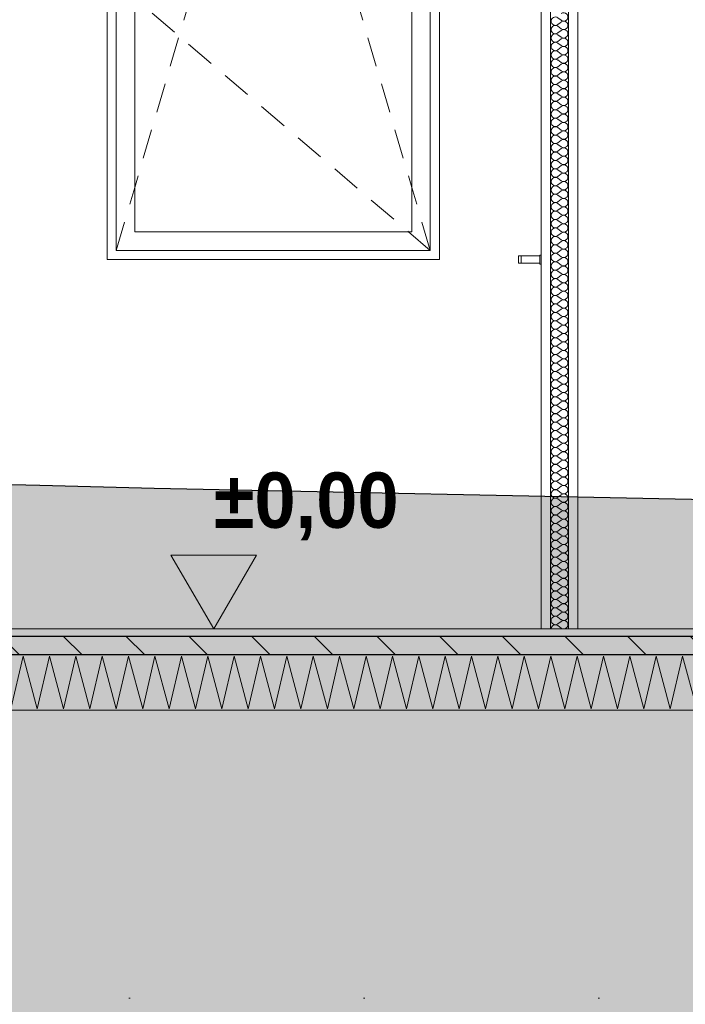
# Model space of a CAD drawing. Header units: millimetres. Extents: x -58263 to 69124, y -53000 to 22363.
# Tile 14 of 40: x -23009 to -21207, y -1016 to 1650. Entities that reach past the tile are written whole.
import ezdxf

# ---------------------------------------------------------------- set-up
doc = ezdxf.new("R2010")
doc.units = ezdxf.units.MM
doc.header["$MEASUREMENT"] = 0
doc.linetypes.add('Points', pattern=[634.99999, 0, -634.99999])
for name, color, linetype in [('Nouveau_0', 7, 'Continuous'), ('Nouveau_2D - Cotations pour 100ème', 7, 'Continuous'), ('Nouveau__ DÉBLAIS REMBLAIS', 7, 'Continuous'), ('Nouveau__Murs int non porteurs - Cloisons', 7, 'Continuous'), ('Nouveau__Sols - Dalles', 7, 'Continuous'), ('Nouveau_Fenêtres Archicad', 7, 'Continuous'), ('Nouveau_Portes Archicad', 7, 'Continuous'), ('Terrain - original', 7, 'Continuous')]:
    doc.layers.add(name, color=color, linetype=linetype)
doc.styles.add('STYLE_GENERE_1', font='GOTHIC.TTF')
doc.styles.add('STYLE_GENERE_2', font='arial.ttf')
doc.linetypes.add('_TN', pattern='A,0,[2,PROJET COUPE AA1.Shx,S=63.492063,R=0,X=0,Y=0],-8000,0', length=8000)
doc.dimstyles.new('STYLE_GENERE__1', dxfattribs={"dimtxt": 150, "dimasz": 95, "dimexe": 0.18, "dimexo": 989.657151, "dimgap": 0, "dimtad": 1, "dimlfac": 0.001, "dimzin": 0, "dimdsep": 46, "dimtxsty": 'STYLE_GENERE_2', "dimblk": 'ARROWHEAD_6', "dimblk1": 'ARROWHEAD_6', "dimblk2": 'ARROWHEAD_6', "dimcen": 0.09, "dimclrd": 7, "dimclre": 7, "dimclrt": 7, "dimazin": 0, "dimtfac": 1, "dimtdec": 4, "dimtmove": 0, "dimatfit": 3, "dimfxl": 0, "dimtolj": 1, "dimtzin": 0, "dimarcsym": 0})
doc.dimstyles.new('STYLE_GENERE__8', dxfattribs={"dimtxt": 0.18, "dimasz": 291.84, "dimexe": 0.18, "dimexo": 0.0625, "dimgap": 0, "dimtad": 0, "dimtih": 1, "dimtoh": 1, "dimdec": 4, "dimzin": 0, "dimdsep": 46, "dimcen": 0.09, "dimadec": 0, "dimazin": 0, "dimtfac": 1, "dimtdec": 4, "dimtmove": 0, "dimatfit": 3, "dimldrblk": 'ARROWHEAD_11', "dimfxl": 0, "dimtolj": 1, "dimtzin": 0, "dimarcsym": 0})

# ---------------------------------------------------------------- blocks, each defined once
blk = doc.blocks.new('Élément de coupe_4')
at = {"layer": 'Terrain - original', "linetype": 'Continuous', "lineweight": 13}
h = blk.add_hatch(dxfattribs=at)
h.set_pattern_fill('__TERRE_VÉGÉTALISÉE', style=0, pattern_type=2)
h.set_pattern_definition([(45, (0, 0), (-127.27922, 127.27922), []), (45, (-42.43, 42.43), (-254.5584, 254.5584), []), (45, (-84.85, 84.85), (-254.5584, 254.5584), []), (135, (-127.28, 127.28), (42.426407, 42.426407), [180, -180])])
h.paths.add_polyline_path([(-58262.8, 1603.9), (-58262.8, -53000), (66384.7, -53000), (66384.7, -1082), (64748.5, -1000), (64150.1, -975.9), (64132.3, -975.6), (62720.4, -920.6), (62655.7, -919.8), (61370.3, -871.3), (61253.7, -870.1), (61120.9, -868.7), (59941.3, -826.5), (59749, -824.7), (58733.3, -789.4), (50161.7, -611.5), (49751.8, -608.2), (48953.9, -602.9), (48517.8, -599.6), (48064, -596.2), (47267.6, -590.9), (46802.3, -587.6), (46032.4, -582.5), (45563.9, -579.3), (44842, -574.7), (44189.5, -570.8), (43726.1, -567.9), (43154.4, -564.9), (42705.1, -562.2), (42200.3, -559.9), (41742.7, -558.2), (41313.4, -556.9), (40879, -554.4), (40460.7, -553.3), (40038.3, -551), (39613.4, -549.9), (39200.2, -547.8), (38751.9, -546.4), (38344.8, -544.5), (37856.7, -542.7), (37452.3, -540.8), (36913.5, -538.6), (36508.3, -536.7), (36098.6, -534.6), (35517.6, -532), (35100.1, -529.8), (34490.5, -526.7), (34063.6, -524.4), (33626.3, -522), (33000.9, -518.7), (32552.2, -516.2), (32091.1, -513.6), (31462.2, -510.1), (30841.9, -506.5), (30367, -503.9), (29877.7, -501.4), (29276.6, -497.7), (28771.5, -495.2), (28200.3, -491.6), (27679.2, -489.2), (27145, -485.6), (26610.7, -483.3), (26110.2, -479.8), (25566.6, -477.7), (25094.1, -474.2), (24545.3, -472.3), (24095.1, -468.9), (23923.3, -467.6), (23372.9, -465.9), (22827.9, -464.3), (22293.2, -463), (20091.5, -446.9), (19561.9, -445.8), (19049.9, -444.9), (18917.5, -443.9), (18417.7, -443.1), (17991.1, -440.1), (17494.8, -439.1), (17056, -435.8), (16555.5, -434.7), (16044.2, -433), (15513, -430.8), (15057, -427.1), (14495.4, -424.1), (13893.3, -420.1), (13242.5, -414.9), (12772.2, -410.8), (12082.6, -404.6), (11365.7, -397.6), (10883, -393), (10156.9, -385.4), (9434.7, -377.5), (8941.4, -372.4), (8246.3, -364.4), (7594.3, -356.7), (7094.9, -351), (7057.3, -350.6), (7057.3, -1000), (1114, -1000), (1114, -2000), (-3886, -2000), (-3886, -1000), (-36048.7, -1000), (-36048.7, 790.6), (-36268.5, 798.6), (-37771.2, 844.3), (-38068.2, 855.6), (-39701.2, 905.1), (-41552.6, 962.1), (-41639, 965.4), (-42769.9, 1000), (-43426.2, 1023.4), (-43461.7, 1024.7), (-43499.9, 1026), (-45128.5, 1084.6), (-45251.4, 1088.9), (-46709.9, 1141.8), (-46897.3, 1148.4), (-48180.2, 1195.2), (-48406.3, 1203.1), (-48614.9, 1210.5), (-49750.8, 1252), (-49963.5, 1259.5), (-50150.8, 1266.2), (-51119.2, 1301.6), (-51294.6, 1307.9), (-52741.6, 1366.5), (-53038.9, 1379.8), (-53885.9, 1411.5), (-54276.7, 1429.3), (-54764.6, 1451.7), (-55424.1, 1476.8), (-56013.9, 1504.3), (-56518.2, 1523.6), (-57208.5, 1556.5), (-57589.7, 1571.3)])
h.paths.add_polyline_path([(-37893.9, -346.6), (-37843.9, -346.6), (-37843.9, -396.6), (-37893.9, -396.6)], flags=0)
blk = doc.blocks.new('*X32')
at = {"layer": 'Nouveau__Sols - Dalles', "color": 250, "linetype": 'Continuous', "lineweight": 5}
for p, q in [((-23033.2, -216.4), (-23000, -73.6)), ((-23000, -73.6), (-22961.7, -216.4)), ((-22961.7, -216.4), (-22928.6, -73.6)), ((-22928.6, -73.6), (-22890.3, -216.4)), ((-22890.3, -216.4), (-22857.1, -73.6)), ((-22857.1, -73.6), (-22818.9, -216.4)), ((-22818.9, -216.4), (-22785.7, -73.6)), ((-22785.7, -73.6), (-22747.5, -216.4)), ((-22747.5, -216.4), (-22714.3, -73.6)), ((-22714.3, -73.6), (-22676, -216.4)), ((-22676, -216.4), (-22642.9, -73.6)), ((-22642.9, -73.6), (-22604.6, -216.4)), ((-22604.6, -216.4), (-22571.4, -73.6)), ((-22571.4, -73.6), (-22533.2, -216.4)), ((-22533.2, -216.4), (-22500, -73.6)), ((-22500, -73.6), (-22461.7, -216.4)), ((-22461.7, -216.4), (-22428.6, -73.6)), ((-22428.6, -73.6), (-22390.3, -216.4)), ((-22390.3, -216.4), (-22357.1, -73.6)), ((-22357.1, -73.6), (-22318.9, -216.4)), ((-22318.9, -216.4), (-22285.7, -73.6)), ((-22285.7, -73.6), (-22247.5, -216.4)), ((-22247.5, -216.4), (-22214.3, -73.6)), ((-22214.3, -73.6), (-22176, -216.4)), ((-22176, -216.4), (-22142.9, -73.6)), ((-22142.9, -73.6), (-22104.6, -216.4)), ((-22104.6, -216.4), (-22071.4, -73.6)), ((-22071.4, -73.6), (-22033.2, -216.4)), ((-22033.2, -216.4), (-22000, -73.6)), ((-22000, -73.6), (-21961.7, -216.4)), ((-21961.7, -216.4), (-21928.6, -73.6)), ((-21928.6, -73.6), (-21890.3, -216.4)), ((-21890.3, -216.4), (-21857.1, -73.6)), ((-21857.1, -73.6), (-21818.9, -216.4)), ((-21818.9, -216.4), (-21785.7, -73.6)), ((-21785.7, -73.6), (-21747.5, -216.4)), ((-21747.5, -216.4), (-21714.3, -73.6)), ((-21714.3, -73.6), (-21676, -216.4)), ((-21676, -216.4), (-21642.9, -73.6)), ((-21642.9, -73.6), (-21604.6, -216.4)), ((-21604.6, -216.4), (-21571.4, -73.6)), ((-21571.4, -73.6), (-21533.2, -216.4)), ((-21533.2, -216.4), (-21500, -73.6)), ((-21500, -73.6), (-21461.7, -216.4)), ((-21461.7, -216.4), (-21428.6, -73.6)), ((-21428.6, -73.6), (-21390.3, -216.4)), ((-21390.3, -216.4), (-21357.1, -73.6)), ((-21357.1, -73.6), (-21318.9, -216.4)), ((-21318.9, -216.4), (-21285.7, -73.6)), ((-21285.7, -73.6), (-21247.5, -216.4)), ((-21247.5, -216.4), (-21214.3, -73.6)), ((-21214.3, -73.6), (-21176, -216.4))]:
    blk.add_line(p, q, dxfattribs=at)
blk = doc.blocks.new('Élément de coupe_23')
at = {"layer": 'Nouveau__Sols - Dalles', "linetype": 'Continuous', "lineweight": 5}
h = blk.add_hatch(dxfattribs=at)
h.set_pattern_fill('__MAÇONNERIE', style=0, pattern_type=2)
h.set_pattern_definition([(135, (0, 0), (84.8528, 84.8528), [])])
h.paths.add_polyline_path([(-11079.6, -20), (-27135.6, -20), (-27135.6, -70), (-11079.6, -70)])
at = {"layer": 'Nouveau__Sols - Dalles', "color": 7, "linetype": 'Continuous', "lineweight": 5}
for p, q in [((-21597.6, 0), (-23030.6, 0)), ((-21571.6, 0), (-21597.6, 0)), ((-21497.6, 0), (-21523.6, 0)), ((-20128.7, 0), (-21497.6, 0)), ((-11079.6, -220), (-27135.6, -220))]:
    blk.add_line(p, q, dxfattribs=at)
at = {"layer": 'Nouveau__Sols - Dalles', "color": 7, "linetype": 'Continuous', "lineweight": 30}
for p, q in [((-11079.6, -20), (-27135.6, -20)), ((-11079.6, -70), (-27135.6, -70))]:
    blk.add_line(p, q, dxfattribs=at)
at = {"layer": 'Nouveau__Sols - Dalles', "lineweight": 0}
blk.add_blockref('*X32', (0, 0), dxfattribs=at)
blk = doc.blocks.new('Élément de coupe_30')
at = {"layer": 'Nouveau_Portes Archicad', "color": 7, "linetype": 'Continuous', "lineweight": 13}
for p, q in [((-21658.6, 1008.7), (-21658.6, 1010)), ((-21651.6, 1010), (-21658.6, 1010)), ((-21658.6, 1005), (-21658.6, 1008.7)), ((-21658.6, 1000), (-21658.6, 1005)), ((-21658.6, 995), (-21658.6, 1000)), ((-21658.6, 991.3), (-21658.6, 995)), ((-21658.6, 990), (-21658.6, 991.3)), ((-21651.6, 990), (-21658.6, 990)), ((-21651.6, 1008.7), (-21651.6, 1010)), ((-21600.6, 1010), (-21651.6, 1010)), ((-21651.6, 1005), (-21651.6, 1008.7)), ((-21651.6, 1000), (-21651.6, 1005)), ((-21651.6, 995), (-21651.6, 1000)), ((-21651.6, 991.3), (-21651.6, 995)), ((-21651.6, 990), (-21651.6, 991.3)), ((-21600.6, 990), (-21651.6, 990)), ((-21600.6, 1012), (-21597.6, 1012.3)), ((-21600.6, 1010.4), (-21600.6, 1012)), ((-21600.6, 1006), (-21600.6, 1010.4)), ((-21600.6, 1000), (-21600.6, 1006)), ((-21600.6, 994), (-21600.6, 1000)), ((-21600.6, 989.6), (-21600.6, 994)), ((-21600.6, 988), (-21600.6, 989.6)), ((-21600.6, 988), (-21597.6, 987.7))]:
    blk.add_line(p, q, dxfattribs=at)
blk = doc.blocks.new('Élément de coupe_36')
at = {"layer": 'Nouveau_Fenêtres Archicad', "color": 7, "linetype": 'Continuous', "lineweight": 13}
for p, q in [((-21872.6, 2500), (-22772.6, 2500)), ((-22772.6, 2500), (-22772.6, 2450)), ((-21872.6, 2450), (-21872.6, 2500)), ((-22747.6, 2475), (-22747.6, 2425)), ((-21897.6, 2475), (-22747.6, 2475)), ((-22337.2, 2425), (-22322.6, 2475)), ((-22307.9, 2425), (-22322.6, 2475)), ((-21897.6, 2475), (-21956.2, 2425)), ((-21897.6, 2425), (-21897.6, 2475)), ((-22772.6, 2450), (-22772.6, 1050)), ((-21872.6, 1050), (-21872.6, 2450)), ((-22747.6, 2425), (-22747.6, 1075)), ((-22697.6, 1075), (-22697.6, 2425)), ((-22697.6, 2425), (-21947.6, 2425)), ((-22345.1, 2398.2), (-22337.2, 2425)), ((-22300.1, 2398.2), (-22307.9, 2425)), ((-21956.2, 2425), (-21958.4, 2423.1)), ((-21947.6, 2425), (-21947.6, 1075)), ((-21897.6, 1075), (-21897.6, 2425)), ((-22345.3, 2397.3), (-22345.1, 2398.2)), ((-22299.8, 2397.3), (-22300.1, 2398.2)), ((-21996.5, 2390.6), (-22057.3, 2338.7)), ((-22381.9, 2272.5), (-22359.4, 2349.3)), ((-22263.2, 2272.5), (-22285.7, 2349.3)), ((-22095.4, 2306.3), (-22156.2, 2254.4)), ((-22418.5, 2147.8), (-22396, 2224.5)), ((-22194.3, 2221.9), (-22255.2, 2170)), ((-22226.6, 2147.8), (-22249.2, 2224.5)), ((-22293.2, 2137.5), (-22354.1, 2085.6)), ((-22455, 2023), (-22432.5, 2099.8)), ((-22190.1, 2023), (-22212.6, 2099.8)), ((-22392.1, 2053.2), (-22453, 2001.3)), ((-22491.6, 1898.3), (-22469.1, 1975)), ((-22153.5, 1898.3), (-22176, 1975)), ((-22491, 1968.8), (-22551.9, 1916.9)), ((-22589.9, 1884.5), (-22650.8, 1832.5)), ((-22528.2, 1773.5), (-22505.7, 1850.3)), ((-22117, 1773.5), (-22139.5, 1850.3)), ((-22697.6, 1792.6), (-22747.6, 1750)), ((-22686.7, 1801.9), (-22697.6, 1792.6)), ((-22697.6, 1707.4), (-22747.6, 1750)), ((-22686.7, 1698.1), (-22697.6, 1707.4)), ((-22564.7, 1648.8), (-22542.2, 1725.5)), ((-22080.4, 1648.8), (-22102.9, 1725.5)), ((-22589.9, 1615.5), (-22650.8, 1667.5)), ((-22601.3, 1524), (-22578.8, 1600.8)), ((-22043.8, 1524), (-22066.3, 1600.8)), ((-22491, 1531.2), (-22551.9, 1583.1)), ((-22392.1, 1446.8), (-22453, 1498.7)), ((-22637.9, 1399.3), (-22615.4, 1476)), ((-22007.3, 1399.3), (-22029.8, 1476)), ((-22293.2, 1362.5), (-22354.1, 1414.4)), ((-22674.4, 1274.5), (-22651.9, 1351.3)), ((-21970.7, 1274.5), (-21993.2, 1351.3)), ((-22194.3, 1278.1), (-22255.2, 1330)), ((-22697.6, 1195.6), (-22688.5, 1226.5)), ((-22095.4, 1193.7), (-22156.2, 1245.6)), ((-21947.6, 1195.6), (-21956.6, 1226.5)), ((-22711, 1149.8), (-22697.6, 1195.6)), ((-21934.1, 1149.8), (-21947.6, 1195.6)), ((-21996.5, 1109.4), (-22057.3, 1161.3)), ((-22747.6, 1025), (-22725.1, 1101.8)), ((-21897.6, 1025), (-21920.1, 1101.8)), ((-22747.6, 1075), (-22747.6, 1025)), ((-21947.6, 1075), (-22697.6, 1075)), ((-21956.2, 1075), (-21958.4, 1076.9)), ((-21897.6, 1025), (-21956.2, 1075)), ((-21897.6, 1025), (-21897.6, 1075)), ((-22772.6, 1050), (-22772.6, 1000)), ((-21872.6, 1000), (-21872.6, 1050)), ((-22747.6, 1025), (-21897.6, 1025)), ((-22772.6, 1000), (-21872.6, 1000))]:
    blk.add_line(p, q, dxfattribs=at)
blk = doc.blocks.new('Élément de coupe_49')
at = {"layer": 'Nouveau_0', "color": 255, "linetype": 'Points', "lineweight": 0, "flags": 128}
blk.add_lwpolyline([(-36048.7, -1000), (-36043.7, -1000), (-33562.4, -1000), (-30023.8, -1000), (-27825.2, -1000), (-27775.6, -1000), (-27335.6, -1000), (-27135.6, -1000), (-11079.6, -1000), (-10889.6, -1000), (-10879.6, -1000), (-10408.8, -1000), (-8886.3, -1000), (-8886, -1000), (-3886, -1000)], dxfattribs=at)
blk = doc.blocks.new('*X174')
at = {"layer": 'Nouveau__Murs int non porteurs - Cloisons', "color": 250, "linetype": 'Continuous', "lineweight": 5}
for p, q in [((-21543, 1648), (-21552.1, 1654.9)), ((-21543, 1643.4), (-21552.1, 1636.6)), ((-21543, 1625.1), (-21552.1, 1632)), ((-21543, 1620.6), (-21552.1, 1613.7)), ((-21543, 1602.3), (-21552.1, 1609.1)), ((-21543, 1597.7), (-21552.1, 1590.9)), ((-21543, 1579.4), (-21552.1, 1586.3)), ((-21543, 1574.9), (-21552.1, 1568)), ((-21543, 1556.6), (-21552.1, 1563.4)), ((-21543, 1552), (-21552.1, 1545.1)), ((-21543, 1533.7), (-21552.1, 1540.6)), ((-21543, 1529.1), (-21552.1, 1522.3)), ((-21543, 1510.9), (-21552.1, 1517.7)), ((-21543, 1506.3), (-21552.1, 1499.4)), ((-21543, 1488), (-21552.1, 1494.9)), ((-21543, 1483.4), (-21552.1, 1476.6)), ((-21543, 1465.1), (-21552.1, 1472)), ((-21543, 1460.6), (-21552.1, 1453.7)), ((-21543, 1442.3), (-21552.1, 1449.1)), ((-21543, 1437.7), (-21552.1, 1430.9)), ((-21543, 1419.4), (-21552.1, 1426.3)), ((-21543, 1414.9), (-21552.1, 1408)), ((-21543, 1396.6), (-21552.1, 1403.4)), ((-21543, 1392), (-21552.1, 1385.1)), ((-21543, 1373.7), (-21552.1, 1380.6)), ((-21543, 1369.1), (-21552.1, 1362.3)), ((-21543, 1350.9), (-21552.1, 1357.7)), ((-21543, 1346.3), (-21552.1, 1339.4)), ((-21543, 1328), (-21552.1, 1334.9)), ((-21543, 1323.4), (-21552.1, 1316.6)), ((-21543, 1305.1), (-21552.1, 1312)), ((-21543, 1300.6), (-21552.1, 1293.7)), ((-21543, 1282.3), (-21552.1, 1289.1)), ((-21543, 1277.7), (-21552.1, 1270.9)), ((-21543, 1259.4), (-21552.1, 1266.3)), ((-21543, 1254.9), (-21552.1, 1248)), ((-21543, 1236.6), (-21552.1, 1243.4)), ((-21543, 1232), (-21552.1, 1225.1)), ((-21543, 1213.7), (-21552.1, 1220.6)), ((-21543, 1209.1), (-21552.1, 1202.3)), ((-21543, 1190.9), (-21552.1, 1197.7)), ((-21543, 1186.3), (-21552.1, 1179.4)), ((-21543, 1168), (-21552.1, 1174.9)), ((-21543, 1163.4), (-21552.1, 1156.6)), ((-21543, 1145.1), (-21552.1, 1152)), ((-21543, 1140.6), (-21552.1, 1133.7)), ((-21543, 1122.3), (-21552.1, 1129.1)), ((-21543, 1117.7), (-21552.1, 1110.9)), ((-21543, 1099.4), (-21552.1, 1106.3)), ((-21543, 1094.9), (-21552.1, 1088)), ((-21543, 1076.6), (-21552.1, 1083.4)), ((-21543, 1072), (-21552.1, 1065.1)), ((-21543, 1053.7), (-21552.1, 1060.6)), ((-21543, 1049.1), (-21552.1, 1042.3)), ((-21543, 1030.9), (-21552.1, 1037.7)), ((-21543, 1026.3), (-21552.1, 1019.4)), ((-21543, 1008), (-21552.1, 1014.9)), ((-21543, 1003.4), (-21552.1, 996.6)), ((-21543, 985.1), (-21552.1, 992)), ((-21543, 980.6), (-21552.1, 973.7)), ((-21543, 962.3), (-21552.1, 969.1)), ((-21543, 957.7), (-21552.1, 950.9)), ((-21543, 939.4), (-21552.1, 946.3)), ((-21543, 934.9), (-21552.1, 928)), ((-21543, 916.6), (-21552.1, 923.4)), ((-21543, 912), (-21552.1, 905.1)), ((-21543, 893.7), (-21552.1, 900.6)), ((-21543, 889.1), (-21552.1, 882.3)), ((-21543, 870.9), (-21552.1, 877.7)), ((-21543, 866.3), (-21552.1, 859.4)), ((-21543, 848), (-21552.1, 854.9)), ((-21543, 843.4), (-21552.1, 836.6)), ((-21543, 825.1), (-21552.1, 832)), ((-21543, 820.6), (-21552.1, 813.7)), ((-21543, 802.3), (-21552.1, 809.1)), ((-21543, 797.7), (-21552.1, 790.9)), ((-21543, 779.4), (-21552.1, 786.3)), ((-21543, 774.9), (-21552.1, 768)), ((-21543, 756.6), (-21552.1, 763.4)), ((-21543, 752), (-21552.1, 745.1)), ((-21543, 733.7), (-21552.1, 740.6)), ((-21543, 729.1), (-21552.1, 722.3)), ((-21543, 710.9), (-21552.1, 717.7)), ((-21543, 706.3), (-21552.1, 699.4)), ((-21543, 688), (-21552.1, 694.9)), ((-21543, 683.4), (-21552.1, 676.6)), ((-21543, 665.1), (-21552.1, 672)), ((-21543, 660.6), (-21552.1, 653.7)), ((-21543, 642.3), (-21552.1, 649.1)), ((-21543, 637.7), (-21552.1, 630.9)), ((-21543, 619.4), (-21552.1, 626.3)), ((-21543, 614.9), (-21552.1, 608)), ((-21543, 596.6), (-21552.1, 603.4)), ((-21543, 592), (-21552.1, 585.1)), ((-21543, 573.7), (-21552.1, 580.6)), ((-21543, 569.1), (-21552.1, 562.3)), ((-21543, 550.9), (-21552.1, 557.7)), ((-21543, 546.3), (-21552.1, 539.4)), ((-21543, 528), (-21552.1, 534.9)), ((-21543, 523.4), (-21552.1, 516.6)), ((-21543, 505.1), (-21552.1, 512)), ((-21543, 500.6), (-21552.1, 493.7)), ((-21543, 482.3), (-21552.1, 489.1)), ((-21543, 477.7), (-21552.1, 470.9)), ((-21543, 459.4), (-21552.1, 466.3)), ((-21543, 454.9), (-21552.1, 448)), ((-21543, 436.6), (-21552.1, 443.4)), ((-21543, 432), (-21552.1, 425.1)), ((-21543, 413.7), (-21552.1, 420.6)), ((-21543, 409.1), (-21552.1, 402.3)), ((-21543, 390.9), (-21552.1, 397.7)), ((-21543, 386.3), (-21552.1, 379.4)), ((-21543, 368), (-21552.1, 374.9)), ((-21543, 363.4), (-21552.1, 356.6)), ((-21543, 345.1), (-21552.1, 352)), ((-21543, 340.6), (-21552.1, 333.7)), ((-21543, 322.3), (-21552.1, 329.1)), ((-21543, 317.7), (-21552.1, 310.9)), ((-21543, 299.4), (-21552.1, 306.3)), ((-21543, 294.9), (-21552.1, 288)), ((-21543, 276.6), (-21552.1, 283.4)), ((-21543, 272), (-21552.1, 265.1)), ((-21543, 253.7), (-21552.1, 260.6)), ((-21543, 249.1), (-21552.1, 242.3)), ((-21543, 230.9), (-21552.1, 237.7)), ((-21543, 226.3), (-21552.1, 219.4)), ((-21543, 208), (-21552.1, 214.9)), ((-21543, 203.4), (-21552.1, 196.6)), ((-21543, 185.1), (-21552.1, 192)), ((-21543, 180.6), (-21552.1, 173.7)), ((-21543, 162.3), (-21552.1, 169.1)), ((-21543, 157.7), (-21552.1, 150.9)), ((-21543, 139.4), (-21552.1, 146.3)), ((-21543, 134.9), (-21552.1, 128)), ((-21543, 116.6), (-21552.1, 123.4)), ((-21543, 112), (-21552.1, 105.1)), ((-21543, 93.7), (-21552.1, 100.6)), ((-21543, 89.1), (-21552.1, 82.3)), ((-21543, 70.9), (-21552.1, 77.7)), ((-21543, 66.3), (-21552.1, 59.4)), ((-21543, 48), (-21552.1, 54.9)), ((-21543, 43.4), (-21552.1, 36.6)), ((-21543, 25.1), (-21552.1, 32)), ((-21543, 20.6), (-21552.1, 13.7)), ((-21543, 2.3), (-21552.1, 9.1))]:
    blk.add_line(p, q, dxfattribs=at)
for centre, start, end in [((-21559, 1645.7), 53.1301, 180), ((-21536.1, 1657.1), 233.1301, 126.8699), ((-21559, 1645.7), 180, 306.8699), ((-21559, 1622.9), 53.1301, 180), ((-21536.1, 1634.3), 233.1301, 126.8699), ((-21559, 1622.9), 180, 306.8699), ((-21559, 1600), 53.1301, 180), ((-21559, 1600), 180, 306.8699), ((-21536.1, 1611.4), 233.1301, 126.8699), ((-21536.1, 1588.6), 233.1301, 126.8699), ((-21559, 1577.1), 53.1301, 180), ((-21559, 1577.1), 180, 306.8699), ((-21536.1, 1565.7), 233.1301, 126.8699), ((-21559, 1554.3), 53.1301, 180), ((-21559, 1554.3), 180, 306.8699), ((-21536.1, 1542.9), 233.1301, 126.8699), ((-21559, 1531.4), 53.1301, 180), ((-21559, 1531.4), 180, 306.8699), ((-21559, 1508.6), 53.1301, 180), ((-21536.1, 1520), 233.1301, 126.8699), ((-21559, 1508.6), 180, 306.8699), ((-21559, 1485.7), 53.1301, 180), ((-21536.1, 1497.1), 233.1301, 126.8699), ((-21559, 1485.7), 180, 306.8699), ((-21559, 1462.9), 53.1301, 180), ((-21536.1, 1474.3), 233.1301, 126.8699), ((-21559, 1462.9), 180, 306.8699), ((-21559, 1440), 53.1301, 180), ((-21559, 1440), 180, 306.8699), ((-21536.1, 1451.4), 233.1301, 126.8699), ((-21536.1, 1428.6), 233.1301, 126.8699), ((-21559, 1417.1), 53.1301, 180), ((-21559, 1417.1), 180, 306.8699), ((-21536.1, 1405.7), 233.1301, 126.8699), ((-21559, 1394.3), 53.1301, 180), ((-21559, 1394.3), 180, 306.8699), ((-21536.1, 1382.9), 233.1301, 126.8699), ((-21559, 1371.4), 53.1301, 180), ((-21559, 1371.4), 180, 306.8699), ((-21559, 1348.6), 53.1301, 180), ((-21536.1, 1360), 233.1301, 126.8699), ((-21559, 1348.6), 180, 306.8699), ((-21559, 1325.7), 53.1301, 180), ((-21536.1, 1337.1), 233.1301, 126.8699), ((-21559, 1325.7), 180, 306.8699), ((-21559, 1302.9), 53.1301, 180), ((-21536.1, 1314.3), 233.1301, 126.8699), ((-21559, 1302.9), 180, 306.8699), ((-21559, 1280), 53.1301, 180), ((-21559, 1280), 180, 306.8699), ((-21536.1, 1291.4), 233.1301, 126.8699), ((-21536.1, 1268.6), 233.1301, 126.8699), ((-21559, 1257.1), 53.1301, 180), ((-21559, 1257.1), 180, 306.8699), ((-21536.1, 1245.7), 233.1301, 126.8699), ((-21559, 1234.3), 53.1301, 180), ((-21559, 1234.3), 180, 306.8699), ((-21536.1, 1222.9), 233.1301, 126.8699), ((-21559, 1211.4), 53.1301, 180), ((-21559, 1211.4), 180, 306.8699), ((-21559, 1188.6), 53.1301, 180), ((-21536.1, 1200), 233.1301, 126.8699), ((-21559, 1188.6), 180, 306.8699), ((-21559, 1165.7), 53.1301, 180), ((-21536.1, 1177.1), 233.1301, 126.8699), ((-21559, 1165.7), 180, 306.8699), ((-21559, 1142.9), 53.1301, 180), ((-21536.1, 1154.3), 233.1301, 126.8699), ((-21559, 1142.9), 180, 306.8699), ((-21559, 1120), 53.1301, 180), ((-21559, 1120), 180, 306.8699), ((-21536.1, 1131.4), 233.1301, 126.8699), ((-21536.1, 1108.6), 233.1301, 126.8699), ((-21559, 1097.1), 53.1301, 180), ((-21559, 1097.1), 180, 306.8699), ((-21536.1, 1085.7), 233.1301, 126.8699), ((-21559, 1074.3), 53.1301, 180), ((-21559, 1074.3), 180, 306.8699), ((-21536.1, 1062.9), 233.1301, 126.8699), ((-21559, 1051.4), 53.1301, 180), ((-21559, 1051.4), 180, 306.8699), ((-21559, 1028.6), 53.1301, 180), ((-21536.1, 1040), 233.1301, 126.8699), ((-21559, 1028.6), 180, 306.8699), ((-21559, 1005.7), 53.1301, 180), ((-21536.1, 1017.1), 233.1301, 126.8699), ((-21559, 1005.7), 180, 306.8699), ((-21559, 982.9), 53.1301, 180), ((-21536.1, 994.3), 233.1301, 126.8699), ((-21559, 982.9), 180, 306.8699), ((-21559, 960), 53.1301, 180), ((-21559, 960), 180, 306.8699), ((-21536.1, 971.4), 233.1301, 126.8699), ((-21536.1, 948.6), 233.1301, 126.8699), ((-21559, 937.1), 53.1301, 180), ((-21559, 937.1), 180, 306.8699), ((-21536.1, 925.7), 233.1301, 126.8699), ((-21559, 914.3), 53.1301, 180), ((-21559, 914.3), 180, 306.8699), ((-21536.1, 902.9), 233.1301, 126.8699), ((-21559, 891.4), 53.1301, 180), ((-21559, 891.4), 180, 306.8699), ((-21559, 868.6), 53.1301, 180), ((-21536.1, 880), 233.1301, 126.8699), ((-21559, 868.6), 180, 306.8699), ((-21559, 845.7), 53.1301, 180), ((-21536.1, 857.1), 233.1301, 126.8699), ((-21559, 845.7), 180, 306.8699), ((-21559, 822.9), 53.1301, 180), ((-21536.1, 834.3), 233.1301, 126.8699), ((-21559, 822.9), 180, 306.8699), ((-21559, 800), 53.1301, 180), ((-21559, 800), 180, 306.8699), ((-21536.1, 811.4), 233.1301, 126.8699), ((-21536.1, 788.6), 233.1301, 126.8699), ((-21559, 777.1), 53.1301, 180), ((-21559, 777.1), 180, 306.8699), ((-21536.1, 765.7), 233.1301, 126.8699), ((-21559, 754.3), 53.1301, 180), ((-21559, 754.3), 180, 306.8699), ((-21536.1, 742.9), 233.1301, 126.8699), ((-21559, 731.4), 53.1301, 180), ((-21559, 731.4), 180, 306.8699), ((-21559, 708.6), 53.1301, 180), ((-21536.1, 720), 233.1301, 126.8699), ((-21559, 708.6), 180, 306.8699), ((-21559, 685.7), 53.1301, 180), ((-21536.1, 697.1), 233.1301, 126.8699), ((-21559, 685.7), 180, 306.8699), ((-21559, 662.9), 53.1301, 180), ((-21536.1, 674.3), 233.1301, 126.8699), ((-21559, 662.9), 180, 306.8699), ((-21559, 640), 53.1301, 180), ((-21559, 640), 180, 306.8699), ((-21536.1, 651.4), 233.1301, 126.8699), ((-21536.1, 628.6), 233.1301, 126.8699), ((-21559, 617.1), 53.1301, 180), ((-21559, 617.1), 180, 306.8699), ((-21536.1, 605.7), 233.1301, 126.8699), ((-21559, 594.3), 53.1301, 180), ((-21559, 594.3), 180, 306.8699), ((-21536.1, 582.9), 233.1301, 126.8699), ((-21559, 571.4), 53.1301, 180), ((-21559, 571.4), 180, 306.8699), ((-21559, 548.6), 53.1301, 180), ((-21536.1, 560), 233.1301, 126.8699), ((-21559, 548.6), 180, 306.8699), ((-21559, 525.7), 53.1301, 180), ((-21536.1, 537.1), 233.1301, 126.8699), ((-21559, 525.7), 180, 306.8699), ((-21559, 502.9), 53.1301, 180), ((-21536.1, 514.3), 233.1301, 126.8699), ((-21559, 502.9), 180, 306.8699), ((-21559, 480), 53.1301, 180), ((-21559, 480), 180, 306.8699), ((-21536.1, 491.4), 233.1301, 126.8699), ((-21536.1, 468.6), 233.1301, 126.8699), ((-21559, 457.1), 53.1301, 180), ((-21559, 457.1), 180, 306.8699), ((-21536.1, 445.7), 233.1301, 126.8699), ((-21559, 434.3), 53.1301, 180), ((-21559, 434.3), 180, 306.8699), ((-21536.1, 422.9), 233.1301, 126.8699), ((-21559, 411.4), 53.1301, 180), ((-21559, 411.4), 180, 306.8699), ((-21559, 388.6), 53.1301, 180), ((-21536.1, 400), 233.1301, 126.8699), ((-21559, 388.6), 180, 306.8699), ((-21559, 365.7), 53.1301, 180), ((-21536.1, 377.1), 233.1301, 126.8699), ((-21559, 365.7), 180, 306.8699), ((-21559, 342.9), 53.1301, 180), ((-21536.1, 354.3), 233.1301, 126.8699), ((-21559, 342.9), 180, 306.8699), ((-21559, 320), 53.1301, 180), ((-21559, 320), 180, 306.8699), ((-21536.1, 331.4), 233.1301, 126.8699), ((-21536.1, 308.6), 233.1301, 126.8699), ((-21559, 297.1), 53.1301, 180), ((-21559, 297.1), 180, 306.8699), ((-21536.1, 285.7), 233.1301, 126.8699), ((-21559, 274.3), 53.1301, 180), ((-21559, 274.3), 180, 306.8699), ((-21536.1, 262.9), 233.1301, 126.8699), ((-21559, 251.4), 53.1301, 180), ((-21559, 251.4), 180, 306.8699), ((-21559, 228.6), 53.1301, 180), ((-21536.1, 240), 233.1301, 126.8699), ((-21559, 228.6), 180, 306.8699), ((-21559, 205.7), 53.1301, 180), ((-21536.1, 217.1), 233.1301, 126.8699), ((-21559, 205.7), 180, 306.8699), ((-21559, 182.9), 53.1301, 180), ((-21536.1, 194.3), 233.1301, 126.8699), ((-21559, 182.9), 180, 306.8699), ((-21559, 160), 53.1301, 180), ((-21559, 160), 180, 306.8699), ((-21536.1, 171.4), 233.1301, 126.8699), ((-21536.1, 148.6), 233.1301, 126.8699), ((-21559, 137.1), 53.1301, 180), ((-21559, 137.1), 180, 306.8699), ((-21536.1, 125.7), 233.1301, 126.8699), ((-21559, 114.3), 53.1301, 180), ((-21559, 114.3), 180, 306.8699), ((-21536.1, 102.9), 233.1301, 126.8699), ((-21559, 91.4), 53.1301, 180), ((-21559, 91.4), 180, 306.8699), ((-21559, 68.6), 53.1301, 180), ((-21536.1, 80), 233.1301, 126.8699), ((-21559, 68.6), 180, 306.8699), ((-21559, 45.7), 53.1301, 180), ((-21536.1, 57.1), 233.1301, 126.8699), ((-21559, 45.7), 180, 306.8699), ((-21559, 22.9), 53.1301, 180), ((-21536.1, 34.3), 233.1301, 126.8699), ((-21559, 22.9), 180, 306.8699), ((-21559, 0), 53.1301, 180), ((-21536.1, 11.4), 233.1301, 126.8699)]:
    blk.add_arc(centre, 11.4, start, end, dxfattribs=at)
blk = doc.blocks.new('Élément de coupe_158')
at = {"layer": 'Nouveau__Murs int non porteurs - Cloisons', "color": 7, "linetype": 'Continuous', "lineweight": 13}
for p, q in [((-21571.6, 3140), (-21571.6, 0)), ((-21523.6, 3140), (-21523.6, 0)), ((-21523.6, 0), (-21571.6, 0))]:
    blk.add_line(p, q, dxfattribs=at)
at = {"layer": 'Nouveau__Murs int non porteurs - Cloisons', "color": 7, "linetype": 'Continuous', "lineweight": 5}
for p, q in [((-21497.6, 3140), (-21497.6, 0)), ((-21597.6, 2600), (-21597.6, 0))]:
    blk.add_line(p, q, dxfattribs=at)
at = {"layer": 'Nouveau__Murs int non porteurs - Cloisons', "lineweight": 0}
blk.add_blockref('*X174', (0, 0), dxfattribs=at)
blk = doc.blocks.new('Cotation_1', base_point=(-22483.6, 0))
at = {"layer": 'Nouveau_2D - Cotations pour 100ème', "color": 7, "linetype": 'Continuous', "lineweight": 13}
for p, q in [((-22483.6, 0), (-22599.6, 200)), ((-22599.6, 200), (-22367.6, 200)), ((-22367.6, 200), (-22483.6, 0)), ((-22483.6, 0), (-22633.6, 0)), ((-22483.6, 0), (-22333.6, 0))]:
    blk.add_line(p, q, dxfattribs=at)
at = {"layer": 'Nouveau_2D - Cotations pour 100ème', "color": 7, "lineweight": 13, "insert": (-22483.6, 240), "char_height": 150, "attachment_point": 7, "style": 'STYLE_GENERE_1'}
blk.add_mtext('{\\A1;\\fCentury Gothic|b1|i0|c0|p0;±0,00}', dxfattribs=at)
blk = doc.blocks.new('*D214')
at = {"layer": 'Nouveau_2D - Cotations pour 100ème', "color": 7, "linetype": 'Continuous', "lineweight": 13}
for p, q in [((-26630.4, 3390), (-26530.4, 3290)), ((-26486.7, 3340), (-26674.2, 3340)), ((-26580.4, 0), (-26580.4, 3340)), ((-26630.4, 50), (-26530.4, -50)), ((-26486.7, 0), (-26674.2, 0)), ((-26580.4, -75), (-26580.4, 0))]:
    blk.add_line(p, q, dxfattribs=at)
at = {"layer": 'Nouveau_2D - Cotations pour 100ème', "color": 7, "lineweight": 13, "char_height": 150, "attachment_point": 7, "rotation": 90, "style": 'STYLE_GENERE_2'}
for s, insert in [('{\\A1;\\fArial|b1|i0|c0|p0;22}', (-26642, 3328.3)), ('{\\A1;\\fArial|b1|i0|c0|p0;3,34}', (-26610.4, 1469.8))]:
    blk.add_mtext(s, dxfattribs=dict(at, insert=insert))
blk = doc.blocks.new('ARROWHEAD_6')
at = {"color": 0, "linetype": 'Continuous', "lineweight": 0}
for p, q in [((-0.5, -0.5), (0.5, 0.5)), ((0, 0), (-1, 0))]:
    blk.add_line(p, q, dxfattribs=at)
blk = doc.blocks.new('ARROWHEAD_11')
at = {"color": 0, "linetype": 'Continuous', "lineweight": 0}
blk.add_line((0, 0), (-1, 0), dxfattribs=at)
at = {"color": 0, "linetype": 'Continuous', "lineweight": 0, "const_width": 0.25, "flags": 128}
blk.add_lwpolyline([(-0.125, 0, 1), (0.125, 0, 1)], format="xyb", close=True, dxfattribs=at)

msp = doc.modelspace()

# ---------------------------------------------------------------- hatches: boundary and pattern name
at = {"layer": 'Nouveau__ DÉBLAIS REMBLAIS', "linetype": 'Continuous', "lineweight": 0}
for points in [[(-26907.562, -1000), (-21523.562, -1000), (-21523.562, 357.4), (-22645.036, 379.908), (-23700.908, 408.116), (-24770.913, 512.611), (-25002.379, 517.947), (-26907.562, 506.359)], [(-20607.449, 336.995), (-21523.562, 357.4), (-21523.562, -1000), (-16617.565, -1000), (-16617.565, 241.395), (-18180.359, 279.812), (-18562.434, 288.76), (-19373.525, 307.584), (-20051.314, 323.596)]]:
    msp.add_hatch(color=215, dxfattribs=at).paths.add_polyline_path(points)

# ---------------------------------------------------------------- linework, layer by layer
at = {"layer": 'Terrain - original', "color": 1, "linetype": '_TN', "lineweight": 25}
for p, q in [((-22954.866, 388.112), (-23416.705, 401.563)), ((-22645.036, 379.908), (-22954.866, 388.112)), ((-21109.306, 349.086), (-22645.036, 379.908))]:
    msp.add_line(p, q, dxfattribs=at)

# ---------------------------------------------------------------- block references
at = {"layer": 'Nouveau_0', "lineweight": 0}
msp.add_blockref('Élément de coupe_49', (0, 0), dxfattribs=at)
at = {"layer": 'Nouveau_2D - Cotations pour 100ème', "color": 7, "linetype": 'Continuous', "lineweight": 13}
msp.add_blockref('Cotation_1', (-22483.621, 0), dxfattribs=at)
at = {"layer": 'Nouveau__Murs int non porteurs - Cloisons', "lineweight": 0}
msp.add_blockref('Élément de coupe_158', (0, 0), dxfattribs=at)
at = {"layer": 'Nouveau__Sols - Dalles', "lineweight": 0}
msp.add_blockref('Élément de coupe_23', (0, 0), dxfattribs=at)
at = {"layer": 'Nouveau_Fenêtres Archicad', "lineweight": 0}
msp.add_blockref('Élément de coupe_36', (0, 0), dxfattribs=at)
at = {"layer": 'Nouveau_Portes Archicad', "lineweight": 0}
msp.add_blockref('Élément de coupe_30', (0, 0), dxfattribs=at)
at = {"layer": 'Terrain - original', "lineweight": 0}
msp.add_blockref('Élément de coupe_4', (0, 0), dxfattribs=at)

# ---------------------------------------------------------------- dimensions: what is measured, and where the dimension line sits
at = {"layer": 'Nouveau_2D - Cotations pour 100ème', "color": 7, "linetype": 'Continuous', "lineweight": 13}
dim = msp.add_linear_dim(base=(-26580.442, 3340), p1=(-25748.053, 0), p2=(-19107.562, 3340), angle=90, dimstyle='STYLE_GENERE__1', dxfattribs=at)
dim.commit()
dim.dimension.update_dxf_attribs({"geometry": '*D214', "text_midpoint": (-26685.442, 1663.997), "dimtype": 160, "text_rotation": 90})

# ---------------------------------------------------------------- leaders
at = {"layer": 'Nouveau__ DÉBLAIS REMBLAIS', "color": 7, "linetype": 'Continuous', "lineweight": 13, "annotation_type": 0, "has_hookline": 1, "hookline_direction": 1, "text_width": 1016.016}
msp.add_leader([(-20115.364, -703.92), (-20115.364, -1487.434), (-20817.231, -1518.225)], dimstyle='STYLE_GENERE__8', dxfattribs=at)

doc.saveas('drawing.dxf')
